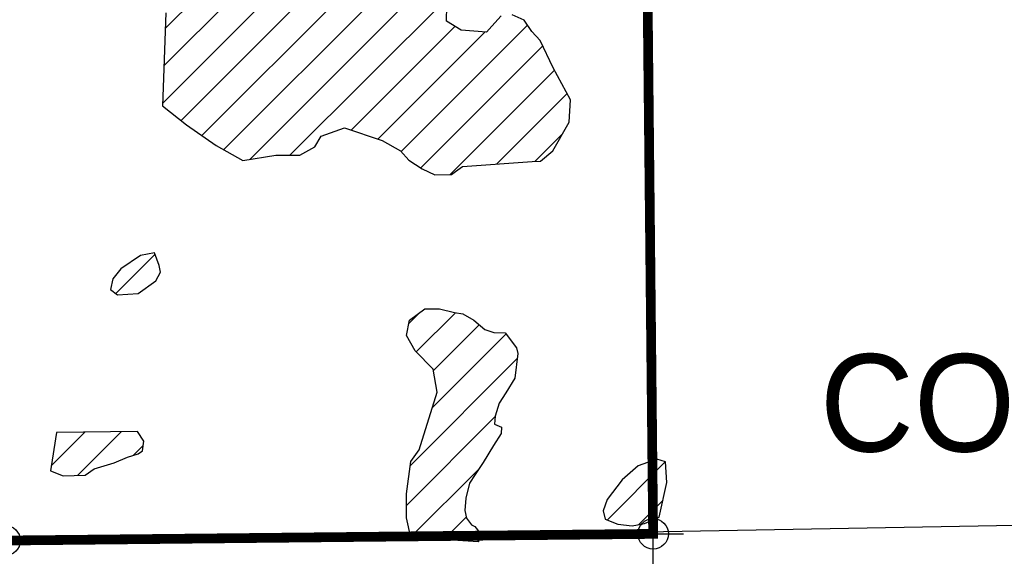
# Model space of a CAD drawing. Extents: x 192051 to 352051, y 710978 to 817615.
# Tile 66 of 85: x 294736 to 302819, y 769581 to 773987. Entities that reach past the tile are written whole.
import ezdxf

# ---------------------------------------------------------------- set-up
doc = ezdxf.new("R2010")
doc.units = 0
doc.header["$LTSCALE"] = 800
doc.header["$PDMODE"] = 34
doc.header["$PDSIZE"] = 250
doc.layers.get('0').update_dxf_attribs({"linetype": 'CONTINUOUS'})
for name, color, linetype in [('MAJROADS', 9, 'CONTINUOUS'), ('SEC', 2, 'CONTINUOUS'), ('WETDBA', 11, 'CONTINUOUS'), ('WETFILL', 12, 'CONTINUOUS'), ('WSHEDS', 3, 'CONTINUOUS')]:
    doc.layers.add(name, color=color, linetype=linetype)

# ---------------------------------------------------------------- blocks, each defined once
blk = doc.blocks.new('*X')
at = {"color": 0}
for p, q in [((296232.9, 773036), (298853.9, 775657.1)), ((296411.4, 772919.9), (299055.7, 775564.2)), ((295910.4, 773302.9), (297209.7, 774602.2)), ((295920.9, 773608.2), (296846.3, 774533.6)), ((295931.4, 773913.4), (296544, 774525.9)), ((296061.9, 773159.8), (297455, 774552.9)), ((296627.6, 772841.3), (298250, 774463.8)), ((296955.1, 772874.2), (298244.4, 774163.5)), ((297456.8, 773081.2), (298307.9, 773932.3)), ((297676.8, 773006.6), (298556.6, 773886.4)), ((297869.2, 772904.3), (298906.1, 773941.1)), ((298029.2, 772769.6), (299030.9, 773771.3)), ((298270.2, 772715.8), (299127.3, 773573)), ((298650.5, 772801.5), (299230.9, 773381.9)), ((298968.2, 772824.5), (299195.1, 773051.4)), ((295525.4, 771739.2), (295846.4, 772060.2)), ((297930, 771491.6), (298025.2, 771586.8)), ((297992.4, 771259.3), (298314.5, 771581.4)), ((298132, 771104.3), (298509.3, 771481.6)), ((298123.1, 770800.7), (298730, 771407.5)), ((297942.4, 770325.2), (298821.1, 771203.9)), ((297911, 769999.2), (298638.1, 770726.3)), ((294995, 770324.7), (295271.2, 770600.9)), ((295210.6, 770245.6), (295568.5, 770603.5)), ((295669.9, 770410.3), (295750.4, 770490.7)), ((299559, 769879), (300035.8, 770355.9)), ((297946.5, 769740), (298507.3, 770300.7)), ((299815.5, 769840.9), (300017.9, 770043.3)), ((298219.4, 769718.2), (298402.7, 769901.5)), ((298496.4, 769700.5), (298503, 769707.1))]:
    blk.add_line(p, q, dxfattribs=at)

msp = doc.modelspace()

# ---------------------------------------------------------------- linework, layer by layer
at = {"layer": 'MAJROADS', "color": 0}
msp.add_lwpolyline([(315710.2, 770096.8), (310472.4, 769985.4), (305184.3, 769874.4), (299871.2, 769780.3), (294591.7, 769702.7), (289313, 769717.3), (284009, 769715.3), (279928.7, 769762.8), (278771.7, 769671), (274892, 769658.3), (274431.8, 769737.1), (274248.1, 769822.3), (273814.5, 770102.1), (273465.3, 770465), (273207, 770668.1), (273015.1, 770778.4), (272763, 770846), (269797.8, 770750.6), (258426.2, 770129.8), (258294.3, 770083.2), (245978.4, 763662.8)], dxfattribs=at)
at = {"layer": 'SEC', "color": 0}
for p in [(299936.6, 769765.4), (294615.9, 769710.5)]:
    msp.add_point(p, dxfattribs=at)
at = {"layer": 'WETDBA', "color": 0}
for points in [[(298690.1, 774018.3), (298611.4, 773934.5), (298568.8, 773885.5), (298359.6, 773900.5), (298240.8, 773973.6), (298250.4, 774482.3)], [(295936, 774044.3), (295909.6, 773280.4), (296106, 773124.9), (296348.8, 772954.9), (296568.6, 772832.1), (296839.1, 772874.6), (297037.1, 772874), (297160.2, 772943.2), (297210.5, 773031.4), (297402.2, 773099.8), (297711.8, 772994.7), (297863.6, 772910.9), (297930.3, 772832.9), (298040.6, 772762.4), (298143.6, 772714.1), (298279.9, 772716), (298314.3, 772740), (298371.4, 772780.4), (298942.4, 772823.5), (299012.3, 772826.3), (299113.6, 772909.5), (299248.6, 773144.6), (299258.9, 773330.2), (299117, 773591.9), (299009.2, 773816.7), (298939.8, 773891), (298878.2, 773982.6), (298779.6, 774026)]]:
    msp.add_lwpolyline(points, dxfattribs=at)
for points in [[(295880.3, 771967.7), (295842.2, 772071.6), (295729.2, 772051.6), (295566.6, 771942.6), (295500.7, 771858.7), (295482.9, 771772.4), (295540.5, 771727.4), (295709.7, 771739.7), (295853.4, 771842.3), (295891.6, 771913.8)], [(298501.8, 769700.2), (297947.5, 769735.5), (297911.4, 769896.7), (297910.7, 770094.6), (297946.9, 770358.4), (298016.6, 770456.6), (298162.6, 770928.3), (298129.7, 771117.8), (297983.7, 771268.3), (297911.6, 771394.1), (297935.5, 771520.9), (298062.7, 771614.3), (298182.9, 771614.1), (298305.7, 771583), (298374.7, 771570.8), (298463.8, 771519.2), (298554.4, 771444.3), (298628.2, 771419), (298723, 771417.1), (298814.2, 771292.7), (298826, 771245.1), (298802.1, 771044.8), (298726.3, 770923), (298671.7, 770837.4), (298638.4, 770732.2), (298634.7, 770664.8), (298691.5, 770640.9), (298688.6, 770588.5), (298626.8, 770489.9), (298540.4, 770351.4), (298476.4, 770253.5), (298429, 770180.9), (298398.6, 770058.1), (298390.5, 769958.1), (298404.4, 769893.6), (298444.6, 769840.7), (298472, 769827), (298514.4, 769773.5)], [(295702.3, 770604.7), (295038.6, 770598.9), (294988.3, 770282.3), (295092.4, 770241.9), (295273.8, 770247.6), (295348.9, 770299.4), (295511, 770347.5), (295622.2, 770395), (295708.1, 770422.5), (295743.9, 770445.8), (295755.6, 770526.9)], [(299987, 769902.5), (300049.3, 770186.3), (300036.9, 770355.5), (299966.1, 770378.2), (299814.7, 770324.8), (299681.4, 770209.9), (299559.1, 770048.1), (299526.8, 769954.2), (299543.7, 769884.9), (299646.4, 769845.1), (299765, 769831.5), (299866, 769850.3)]]:
    msp.add_lwpolyline(points, close=True, dxfattribs=at)
at = {"layer": 'WSHEDS', "color": 0, "const_width": 80}
msp.add_lwpolyline([(299881.7, 777948.8), (299881.7, 775102.8), (299936.6, 769765.4), (294615.9, 769710.5), (289345.7, 769688.8), (284017, 769684.1), (284038.5, 764388.8), (279638.5, 764388.8), (279734.3, 758982.3), (279598.5, 756298.8)], dxfattribs=at)

# ---------------------------------------------------------------- block references
at = {"layer": 'WETFILL', "color": 0}
msp.add_blockref('*X', (0, 0), dxfattribs=at)
msp.add_blockref('*X', (0, 0), dxfattribs=at)
msp.add_blockref('*X', (0, 0), dxfattribs=at)
msp.add_blockref('*X', (0, 0), dxfattribs=at)
msp.add_blockref('*X', (0, 0), dxfattribs=at)
msp.add_blockref('*X', (0, 0), dxfattribs=at)
msp.add_blockref('*X', (0, 0), dxfattribs=at)
msp.add_blockref('*X', (0, 0), dxfattribs=at)
msp.add_blockref('*X', (0, 0), dxfattribs=at)
msp.add_blockref('*X', (0, 0), dxfattribs=at)
msp.add_blockref('*X', (0, 0), dxfattribs=at)
msp.add_blockref('*X', (0, 0), dxfattribs=at)
msp.add_blockref('*X', (0, 0), dxfattribs=at)
msp.add_blockref('*X', (0, 0), dxfattribs=at)
msp.add_blockref('*X', (0, 0), dxfattribs=at)
msp.add_blockref('*X', (0, 0), dxfattribs=at)
msp.add_blockref('*X', (0, 0), dxfattribs=at)
msp.add_blockref('*X', (0, 0), dxfattribs=at)
msp.add_blockref('*X', (0, 0), dxfattribs=at)
msp.add_blockref('*X', (0, 0), dxfattribs=at)
msp.add_blockref('*X', (0, 0), dxfattribs=at)
msp.add_blockref('*X', (0, 0), dxfattribs=at)
msp.add_blockref('*X', (0, 0), dxfattribs=at)
msp.add_blockref('*X', (0, 0), dxfattribs=at)
msp.add_blockref('*X', (0, 0), dxfattribs=at)
msp.add_blockref('*X', (0, 0), dxfattribs=at)
msp.add_blockref('*X', (0, 0), dxfattribs=at)
msp.add_blockref('*X', (0, 0), dxfattribs=at)
msp.add_blockref('*X', (0, 0), dxfattribs=at)
msp.add_blockref('*X', (0, 0), dxfattribs=at)
msp.add_blockref('*X', (0, 0), dxfattribs=at)
msp.add_blockref('*X', (0, 0), dxfattribs=at)
msp.add_blockref('*X', (0, 0), dxfattribs=at)
msp.add_blockref('*X', (0, 0), dxfattribs=at)
msp.add_blockref('*X', (0, 0), dxfattribs=at)
msp.add_blockref('*X', (0, 0), dxfattribs=at)
msp.add_blockref('*X', (0, 0), dxfattribs=at)
msp.add_blockref('*X', (0, 0), dxfattribs=at)
msp.add_blockref('*X', (0, 0), dxfattribs=at)
msp.add_blockref('*X', (0, 0), dxfattribs=at)
msp.add_blockref('*X', (0, 0), dxfattribs=at)
msp.add_blockref('*X', (0, 0), dxfattribs=at)
msp.add_blockref('*X', (0, 0), dxfattribs=at)
msp.add_blockref('*X', (0, 0), dxfattribs=at)
msp.add_blockref('*X', (0, 0), dxfattribs=at)
msp.add_blockref('*X', (0, 0), dxfattribs=at)
msp.add_blockref('*X', (0, 0), dxfattribs=at)
msp.add_blockref('*X', (0, 0), dxfattribs=at)
msp.add_blockref('*X', (0, 0), dxfattribs=at)
msp.add_blockref('*X', (0, 0), dxfattribs=at)
msp.add_blockref('*X', (0, 0), dxfattribs=at)
msp.add_blockref('*X', (0, 0), dxfattribs=at)
msp.add_blockref('*X', (0, 0), dxfattribs=at)
msp.add_blockref('*X', (0, 0), dxfattribs=at)
msp.add_blockref('*X', (0, 0), dxfattribs=at)
msp.add_blockref('*X', (0, 0), dxfattribs=at)
msp.add_blockref('*X', (0, 0), dxfattribs=at)
msp.add_blockref('*X', (0, 0), dxfattribs=at)
msp.add_blockref('*X', (0, 0), dxfattribs=at)
msp.add_blockref('*X', (0, 0), dxfattribs=at)
msp.add_blockref('*X', (0, 0), dxfattribs=at)
msp.add_blockref('*X', (0, 0), dxfattribs=at)
msp.add_blockref('*X', (0, 0), dxfattribs=at)
msp.add_blockref('*X', (0, 0), dxfattribs=at)
msp.add_blockref('*X', (0, 0), dxfattribs=at)
msp.add_blockref('*X', (0, 0), dxfattribs=at)
msp.add_blockref('*X', (0, 0), dxfattribs=at)
msp.add_blockref('*X', (0, 0), dxfattribs=at)
msp.add_blockref('*X', (0, 0), dxfattribs=at)
msp.add_blockref('*X', (0, 0), dxfattribs=at)
msp.add_blockref('*X', (0, 0), dxfattribs=at)
msp.add_blockref('*X', (0, 0), dxfattribs=at)
msp.add_blockref('*X', (0, 0), dxfattribs=at)
msp.add_blockref('*X', (0, 0), dxfattribs=at)
msp.add_blockref('*X', (0, 0), dxfattribs=at)
msp.add_blockref('*X', (0, 0), dxfattribs=at)
msp.add_blockref('*X', (0, 0), dxfattribs=at)
msp.add_blockref('*X', (0, 0), dxfattribs=at)
msp.add_blockref('*X', (0, 0), dxfattribs=at)
msp.add_blockref('*X', (0, 0), dxfattribs=at)
msp.add_blockref('*X', (0, 0), dxfattribs=at)
msp.add_blockref('*X', (0, 0), dxfattribs=at)
msp.add_blockref('*X', (0, 0), dxfattribs=at)
msp.add_blockref('*X', (0, 0), dxfattribs=at)
msp.add_blockref('*X', (0, 0), dxfattribs=at)
msp.add_blockref('*X', (0, 0), dxfattribs=at)
msp.add_blockref('*X', (0, 0), dxfattribs=at)
msp.add_blockref('*X', (0, 0), dxfattribs=at)
msp.add_blockref('*X', (0, 0), dxfattribs=at)
msp.add_blockref('*X', (0, 0), dxfattribs=at)
msp.add_blockref('*X', (0, 0), dxfattribs=at)
msp.add_blockref('*X', (0, 0), dxfattribs=at)
msp.add_blockref('*X', (0, 0), dxfattribs=at)
msp.add_blockref('*X', (0, 0), dxfattribs=at)
msp.add_blockref('*X', (0, 0), dxfattribs=at)
msp.add_blockref('*X', (0, 0), dxfattribs=at)
msp.add_blockref('*X', (0, 0), dxfattribs=at)
msp.add_blockref('*X', (0, 0), dxfattribs=at)
msp.add_blockref('*X', (0, 0), dxfattribs=at)
msp.add_blockref('*X', (0, 0), dxfattribs=at)

# ---------------------------------------------------------------- texts
at = {"layer": 'MAJROADS', "color": 0}
msp.add_text('CORKSCREW RD', height=800, dxfattribs=at).set_placement((301304.8, 770441))

doc.saveas('drawing.dxf')
